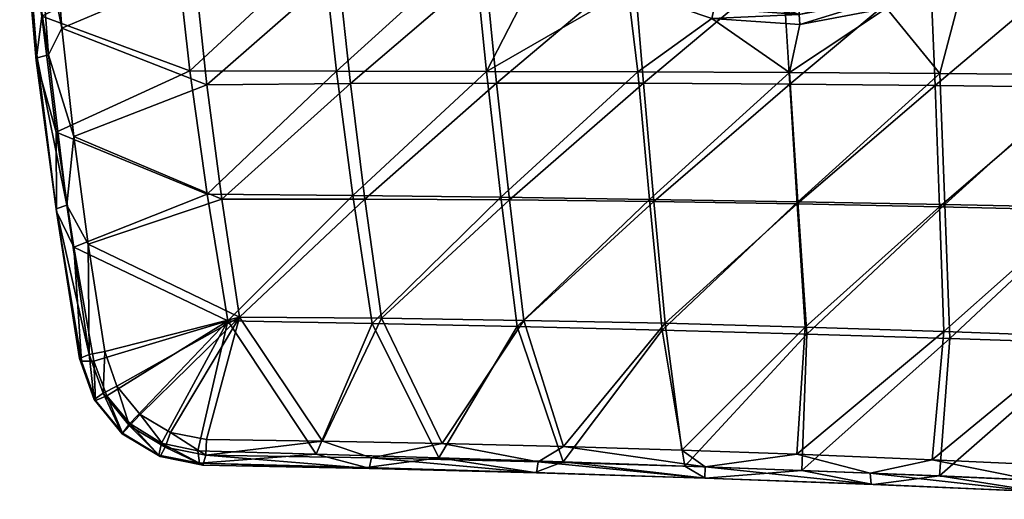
# Model space of a CAD drawing. Header units: inches. Extents: x -183 to 209, y -237 to 256.
# Tile 1 of 5: x -183 to 54, y -233 to -117. Entities that reach past the tile are written whole.
import ezdxf

# ---------------------------------------------------------------- set-up
doc = ezdxf.new("R2010")
doc.units = ezdxf.units.IN
doc.header["$MEASUREMENT"] = 0
doc.layers.add('Layer 1', color=7, linetype='Continuous')

# ---------------------------------------------------------------- blocks, each defined once
blk = doc.blocks.new('Kong 50-R')
at = {"color": 9, "true_color": 0xc0c0c0}
mesh = blk.add_polyface(dxfattribs=at)
corners = [(84.22, -56.39, 37.27), (73.93, -74.47, 37.93), (75.93, -75.78, 39.75), (86.44, -57.25, 39.1), (64.27, -85.12, 35.53), (60.52, -90.35, 38.62), (62.16, -92.1, 40.45), (72.76, -74.56, 35.08), (79.9, -62.99, 34.63), (55.96, -65.32, 1.46), (58.87, -67.33), (65.17, -49.7, 1.46), (83.37, -52.48, 1.46), (73.81, -70.4, 1.46), (78.66, -65.2, 5), (71.17, -76.75, 5), (61.18, -86.32, 1.46), (62.29, -87.24, 5), (70.79, -68.55), (58.61, -83.9), (108.98, -98.81, 56.93), (73.75, -98.88, 45.27), (74.52, -130.35, 55.77), (45.34, -105.29, 40.99), (108.09, -67.41, 48.9), (142.01, -67.12, 65), (109.35, -130.65, 67.17), (71.51, -104.35, 57.11), (72.21, -133.35, 67.21), (37.7, -132.91, 59.87), (70.52, -75.82, 48.92), (105.61, -104.54, 68.42), (106, -133.92, 78.31), (110.35, -60.92, 59.6), (100.82, -44.34, 52.98), (133.12, -92.9, 77.53), (68.44, -51.07), (54.48, -94.54, 35.95), (84.74, -52.98, 5), (135.18, -90.38, 79.22), (112.54, -58.52, 61.35), (113.01, -56.65, 64.5), (135.47, -88.29, 82.22)]
mesh.append_faces([[corners[k] for k in face] for face in [(0, 1, 2), (2, 3, 0), (1, 4, 5), (1, 6, 2), (1, 5, 6), (7, 1, 8), (1, 0, 8), (7, 4, 1), (9, 10, 11), (12, 13, 14), (15, 14, 13), (16, 15, 13), (15, 16, 17), (13, 18, 19), (16, 13, 19), (13, 12, 18), (20, 21, 22), (21, 23, 22), (24, 21, 20), (24, 20, 25), (21, 24, 2), (22, 26, 20), (6, 21, 2), (21, 6, 23), (3, 2, 24), (27, 28, 29), (27, 30, 31), (31, 32, 28), (33, 30, 34), (27, 31, 28), (33, 35, 31), (33, 31, 30), (32, 31, 35), (10, 18, 36), (10, 19, 18), (15, 7, 14), (37, 4, 17), (15, 17, 4), (8, 14, 7), (15, 4, 7), (14, 8, 38), (39, 33, 40), (40, 41, 42)]], dxfattribs={"color": 9})
mesh = blk.add_polyface(dxfattribs=at)
corners = [(45.34, -105.29, 40.99), (62.16, -92.1, 40.45), (60.52, -90.35, 38.62), (44.13, -103.2, 39.16), (26, -114.31, 41.2), (54.48, -94.54, 35.95), (64.27, -85.12, 35.53), (43.47, -102.52, 36.27), (31.41, -108.67, 36.44), (25.27, -111.98, 39.38), (51.76, -68.42, 5), (55.96, -65.32, 1.46), (58.81, -58.45, 5), (43.87, -78.8, 1.46), (46.29, -81.38), (43.47, -77.19, 5), (58.87, -67.33), (30.86, -92.19), (33.92, -84.62, 5), (29.15, -89.1, 1.46), (61.18, -86.32, 1.46), (45.54, -99.45, 1.46), (52.05, -96.5, 5), (27.25, -108.77, 1.46), (40.52, -104.26, 5), (62.29, -87.24, 5), (43.55, -96.53), (26.01, -105.46), (58.61, -83.9), (38.85, -130.07, 48.26), (74.52, -130.35, 55.77), (71.51, -104.35, 57.11), (37.7, -132.91, 59.87), (36.52, -104.27, 49.87), (70.52, -75.82, 48.92), (69.24, -47.63, 42.99), (35.21, -76.01, 41.76), (57.4, -60.66, 25), (50.44, -69.94, 25), (42.3, -78.2, 25), (33, -85.21, 25)]
mesh.append_faces([[corners[k] for k in face] for face in [(0, 1, 2), (0, 2, 3), (4, 0, 3), (5, 2, 6), (7, 3, 5), (3, 2, 5), (3, 7, 8), (8, 9, 3), (10, 11, 12), (13, 11, 10), (14, 11, 13), (13, 10, 15), (16, 11, 14), (14, 13, 17), (13, 15, 18), (19, 17, 13), (19, 13, 18), (20, 21, 22), (23, 24, 21), (22, 25, 20), (22, 21, 24), (21, 26, 27), (28, 26, 20), (21, 20, 26), (29, 30, 0), (4, 29, 0), (31, 32, 33), (34, 31, 33), (35, 34, 36), (36, 34, 33), (16, 14, 28), (26, 14, 17), (14, 26, 28), (5, 22, 7), (22, 5, 25), (24, 8, 7), (7, 22, 24), (12, 37, 10), (15, 10, 38), (37, 38, 10), (39, 18, 15), (15, 38, 39), (40, 18, 39)]], dxfattribs={"color": 9})
mesh = blk.add_polyface(dxfattribs=at)
corners = [(-145.1, -99.86, 65.78), (-147.23, -69.82, 60.91), (-179.77, -88.07, 80.82), (-177.46, -116.26, 84.4), (-173.99, -144.18, 88.73), (-141.81, -129.42, 71.92), (-137.61, -159.09, 79.07), (-169.71, -171.83, 93.6), (-109.75, -99.65, 52.36), (-112.13, -69.47, 46.28), (-106.47, -129.44, 60), (-102.5, -159.43, 68.87), (-132.64, -189.57, 87.07), (-134.06, -160.3, 89.23), (-166.24, -171.11, 103.08), (-169.7, -145.17, 98.32), (-172.57, -119.13, 93.96), (-140.54, -105.59, 76.31), (-137.67, -132.76, 82.34), (-174.52, -92.97, 90.23), (-142.52, -78.28, 71.32), (-175.26, -66.75, 87.32), (-103.1, -132.44, 70.87), (-106.03, -105.04, 63.47), (-108.26, -77.6, 57.37), (-181.99, -90.03, 84.1), (-178.77, -126.87, 88.87), (-178.58, -126.23, 92.66), (-182.75, -52.79, 80.91), (-181.51, -89.52, 87.89), (-173.99, -162.59, 98.49), (-180.65, -59.63, 78.16), (-173.85, -163.27, 94.72), (-175.78, -125.53, 95.14), (-171.41, -161.71, 101.17), (-182.01, -52.56, 84.7), (-178.51, -89.08, 90.18)]
mesh.append_faces([[corners[k] for k in face] for face in [(0, 1, 2), (3, 4, 5), (3, 0, 2), (3, 5, 0), (6, 5, 4), (6, 4, 7), (5, 8, 0), (0, 9, 1), (8, 9, 0), (10, 5, 6), (11, 6, 12), (13, 14, 15), (16, 17, 18), (13, 15, 18), (17, 19, 20), (19, 17, 16), (19, 21, 20), (16, 18, 15), (18, 22, 13), (18, 17, 23), (20, 24, 17), (25, 26, 3), (25, 27, 26), (25, 28, 29), (26, 27, 30), (25, 2, 31), (2, 25, 3), (25, 29, 27), (26, 4, 3), (4, 32, 7), (26, 32, 4), (32, 26, 30), (16, 15, 33), (33, 27, 29), (33, 15, 34), (29, 35, 36), (33, 36, 16), (29, 36, 33), (27, 34, 30), (34, 15, 14), (36, 19, 16), (33, 34, 27), (36, 21, 19)]], dxfattribs={"color": 9})
mesh = blk.add_polyface(dxfattribs=at)
corners = [(-70.05, -77.16, 5), (-68.77, -78.82, 32.44), (-61.13, -87.63, 5), (-59.77, -88.98, 33.23), (-50.88, -96.86, 5), (-49.47, -97.88, 34.02), (-102.5, -159.43, 68.87), (-70.37, -129.52, 51.18), (-106.47, -129.44, 60), (-66.89, -159.85, 61.35), (-33.9, -129.65, 45.99), (-137.61, -159.09, 79.07), (-109.75, -99.65, 52.36), (-141.81, -129.42, 71.92), (-69.46, -83.49, 37.39), (-73.37, -99.45, 42.44), (-81.45, -65.87, 36.26), (-112.13, -69.47, 46.28), (-54.33, -98.48, 38.59), (-36.3, -109.91, 39.68), (-97.89, -190.22, 78.75), (-106.03, -105.04, 63.47), (-103.1, -132.44, 70.87), (-137.67, -132.76, 82.34), (-129.81, -188.72, 96.87), (-134.06, -160.3, 89.23), (-99.61, -160.26, 79.32), (-72.86, -77.06, 47.1), (-70.64, -104.67, 54.01), (-32.55, -132.39, 57.48), (-64.83, -160.47, 72.04), (-67.93, -132.34, 62.41), (-140.54, -105.59, 76.31), (-108.26, -77.6, 57.37), (-36.86, -76.63, 40.89), (-34.84, -104.43, 48.35), (-54.25, -73.2), (-62.29, -78.85), (-48.19, -92.54), (-64.99, -81.13, 1.46), (-50.37, -95.32, 1.46), (-67.46, -81.96, 35.58), (-52.68, -96.58, 36.78)]
mesh.append_faces([[corners[k] for k in face] for face in [(0, 1, 2), (3, 4, 2), (2, 1, 3), (3, 5, 4), (6, 7, 8), (7, 9, 10), (6, 8, 11), (8, 12, 13), (9, 7, 6), (14, 12, 15), (7, 15, 8), (12, 14, 16), (16, 17, 12), (18, 7, 19), (9, 6, 20), (15, 12, 8), (18, 15, 7), (15, 18, 14), (21, 22, 23), (24, 25, 26), (21, 27, 28), (29, 30, 31), (25, 22, 26), (32, 33, 21), (22, 31, 26), (22, 28, 31), (26, 31, 30), (34, 28, 27), (33, 27, 21), (21, 28, 22), (28, 35, 31), (36, 37, 38), (39, 2, 40), (4, 40, 2), (39, 0, 2), (38, 37, 40), (39, 40, 37), (41, 16, 14), (18, 42, 14), (41, 14, 42), (3, 42, 5), (1, 41, 3), (41, 42, 3)]], dxfattribs={"color": 9})
mesh = blk.add_polyface(dxfattribs=at)
corners = [(4.99, -115.81, 39.21), (5.1, -118.27, 41.03), (25.27, -111.98, 39.38), (18.47, -112.89, 36.46), (26, -114.31, 41.2), (4.99, -114.87, 36.3), (0.43, -115, 5), (7.15, -113.24, 1.46), (-13.34, -112.3, 1.46), (14.45, -113.72, 5), (-6.36, -114.71, 5), (-13.61, -113.74, 5), (-25.79, -110.54, 35.35), (-12.94, -113.84, 35.84), (0.43, -115, 36.2), (2.62, -129.83, 44.94), (-16.09, -116.76, 40.51), (-33.9, -129.65, 45.99), (4.63, -160.93, 56.72), (38.85, -130.07, 48.26), (-66.89, -159.85, 61.35), (-31.1, -160.35, 57.1), (-36.3, -109.91, 39.68), (-70.37, -129.52, 51.18), (40.06, -161.59, 60.47), (2.72, -132.59, 56.56), (36.52, -104.27, 49.87), (37.7, -132.91, 59.87), (-32.55, -132.39, 57.48), (-30.04, -160.86, 67.97), (0.97, -104.3, 46.91), (-34.84, -104.43, 48.35), (-67.93, -132.34, 62.41), (-64.83, -160.47, 72.04), (4.51, -161.42, 67.67), (2.71, -114.97, 36.25), (-15.54, -114.33, 38.69)]
mesh.append_faces([[corners[k] for k in face] for face in [(0, 1, 2), (3, 0, 2), (4, 2, 1), (5, 0, 3), (6, 7, 8), (7, 6, 9), (6, 8, 10), (8, 11, 10), (12, 13, 11), (10, 13, 14), (13, 10, 11), (6, 10, 14), (1, 15, 4), (15, 16, 17), (18, 19, 15), (17, 20, 21), (22, 23, 17), (21, 15, 17), (22, 17, 16), (21, 18, 15), (24, 19, 18), (1, 16, 15), (19, 4, 15), (25, 26, 27), (28, 25, 29), (25, 28, 30), (31, 28, 32), (33, 28, 29), (34, 25, 27), (31, 30, 28), (30, 26, 25), (3, 9, 5), (5, 9, 6), (6, 14, 35), (5, 6, 35), (36, 22, 16), (36, 14, 13), (14, 36, 0), (35, 14, 0), (35, 0, 5), (0, 16, 1), (36, 16, 0), (12, 36, 13)]], dxfattribs={"color": 9})
mesh = blk.add_polyface(dxfattribs=at)
corners = [(96.42, -229.52, 102.49), (108.9, -196.18, 92.46), (75.3, -194.98, 81.74), (74.52, -130.35, 55.77), (74.99, -162.31, 68.08), (109.35, -130.65, 67.17), (40.06, -161.59, 60.47), (41.23, -193.84, 74.03), (38.74, -226.93, 87.83), (69.24, -228.26, 94.46), (38.85, -130.07, 48.26), (109.27, -163.07, 79.16), (105.83, -194.74, 102.18), (72.99, -193.37, 91.63), (106.04, -163.95, 89.68), (39.82, -192.15, 84.07), (37.02, -223.03, 96.88), (38.78, -162.12, 71.38), (37.7, -132.91, 59.87), (72.21, -133.35, 67.21), (67.1, -224.39, 103.42), (93.95, -225.73, 111.41), (72.68, -162.97, 78.84), (119.38, -227.12, 120.44), (106, -133.92, 78.31), (22.77, -228.98, 88.02), (62.59, -230.69, 95.69), (101.81, -232.54, 107.2), (100.73, -232.57, 110.87), (61.81, -230.67, 99.44), (122.19, -230.75, 111.56), (22.28, -228.96, 91.81), (61.28, -227.95, 102.08), (99.98, -229.88, 113.49), (22.03, -226.24, 94.49)]
mesh.append_faces([[corners[k] for k in face] for face in [(0, 1, 2), (3, 4, 5), (3, 6, 4), (7, 8, 2), (2, 8, 9), (9, 0, 2), (4, 6, 7), (4, 7, 2), (10, 6, 3), (2, 11, 4), (11, 2, 1), (5, 4, 11), (12, 13, 14), (15, 13, 16), (17, 18, 19), (13, 20, 16), (21, 20, 13), (19, 22, 17), (15, 22, 13), (21, 12, 23), (22, 19, 24), (17, 22, 15), (24, 14, 22), (13, 12, 21), (22, 14, 13), (8, 25, 26), (27, 0, 26), (9, 26, 0), (27, 26, 28), (26, 29, 28), (0, 27, 30), (31, 29, 25), (26, 9, 8), (26, 25, 29), (32, 33, 28), (16, 20, 32), (16, 32, 34), (21, 33, 32), (20, 21, 32), (31, 34, 29), (32, 29, 34), (28, 29, 32), (33, 21, 23)]], dxfattribs={"color": 9})
mesh = blk.add_polyface(dxfattribs=at)
corners = [(38.74, -226.93, 87.83), (41.23, -193.84, 74.03), (5.62, -225.6, 83.5), (-62.95, -190.97, 72.64), (-28, -191.82, 69.43), (-31.1, -160.35, 57.1), (6.77, -192.78, 69.79), (4.63, -160.93, 56.72), (-51.84, -223.57, 84.15), (-22.59, -224.56, 82.6), (40.06, -161.59, 60.47), (-61.35, -189.48, 82.66), (-27.29, -190.19, 79.54), (-51.82, -219.89, 93.49), (-23.32, -220.75, 91.87), (6.4, -191.09, 79.92), (4.43, -221.72, 92.66), (39.82, -192.15, 84.07), (-64.83, -160.47, 72.04), (-30.04, -160.86, 67.97), (37.02, -223.03, 96.88), (4.51, -161.42, 67.67), (2.72, -132.59, 56.56), (38.78, -162.12, 71.38), (37.7, -132.91, 59.87), (-17.71, -227.45, 85.25), (-58.66, -226.1, 87.4), (-17.75, -227.46, 89.07), (22.77, -228.98, 88.02), (22.28, -228.96, 91.81), (-58.27, -226.2, 91.2), (22.03, -226.24, 94.49), (-57.91, -223.56, 93.95), (-17.66, -224.77, 91.79)]
mesh.append_faces([[corners[k] for k in face] for face in [(0, 1, 2), (3, 4, 5), (4, 6, 7), (6, 2, 1), (8, 9, 4), (4, 3, 8), (9, 2, 6), (4, 9, 6), (7, 5, 4), (10, 6, 1), (10, 7, 6), (11, 12, 13), (14, 12, 15), (16, 15, 17), (15, 16, 14), (13, 12, 14), (11, 18, 19), (11, 19, 12), (17, 20, 16), (12, 19, 21), (12, 21, 15), (19, 22, 21), (21, 23, 15), (15, 23, 17), (21, 24, 23), (9, 8, 25), (26, 27, 25), (8, 26, 25), (25, 2, 9), (28, 2, 25), (28, 0, 2), (27, 29, 25), (28, 25, 29), (26, 30, 27), (20, 31, 16), (32, 13, 33), (13, 14, 33), (32, 33, 27), (31, 33, 16), (30, 32, 27), (27, 33, 29), (33, 14, 16), (31, 29, 33)]], dxfattribs={"color": 9})
mesh = blk.add_polyface(dxfattribs=at)
corners = [(-148.59, -219.05, 99.84), (-132.64, -189.57, 87.07), (-156.25, -214.33, 100.4), (-161.79, -207.65, 100.06), (-164.89, -199.28, 98.83), (-169.71, -171.83, 93.6), (-137.61, -159.09, 79.07), (-166.24, -171.11, 103.08), (-129.81, -188.72, 96.87), (-162.26, -196.97, 108.2), (-153.73, -212.11, 109.82), (-159.35, -205.3, 109.47), (-167.87, -199.31, 101.24), (-168.33, -198.64, 104.98), (-164.79, -208.53, 106.54), (-158.04, -216.77, 106.97), (-158.02, -216.67, 103.05), (-164.49, -208.76, 102.66), (-148.92, -222.27, 106.25), (-149.26, -221.93, 102.39), (-138.63, -224.33, 104.44), (-139.42, -223.88, 100.72), (-173.85, -163.27, 94.72), (-173.99, -162.59, 98.49), (-162.68, -207.05, 109.28), (-166.01, -197.68, 107.86), (-147.72, -220.02, 109.02), (-156.32, -214.84, 109.66), (-146.44, -216.48, 109.26), (-171.41, -161.71, 101.17)]
mesh.append_faces([[corners[k] for k in face] for face in [(0, 1, 2), (3, 2, 1), (3, 1, 4), (1, 5, 4), (1, 6, 5), (7, 8, 9), (8, 10, 11), (11, 9, 8), (12, 13, 14), (15, 16, 17), (18, 16, 15), (19, 18, 20), (4, 17, 3), (14, 17, 12), (17, 14, 15), (0, 19, 21), (2, 3, 16), (12, 17, 4), (0, 2, 19), (17, 16, 3), (16, 19, 2), (19, 16, 18), (22, 23, 13), (22, 13, 12), (5, 12, 4), (12, 5, 22), (24, 25, 9), (18, 26, 20), (15, 14, 24), (26, 27, 10), (13, 25, 14), (27, 24, 11), (11, 10, 27), (11, 24, 9), (24, 14, 25), (27, 18, 15), (27, 15, 24), (26, 18, 27), (28, 26, 10), (25, 7, 9), (25, 29, 7), (23, 25, 13), (23, 29, 25)]], dxfattribs={"color": 9})
mesh = blk.add_polyface(dxfattribs=at)
corners = [(-97.89, -190.22, 78.75), (-62.95, -190.97, 72.64), (-66.89, -159.85, 61.35), (-139.86, -220.88, 98.4), (-132.64, -189.57, 87.07), (-148.59, -219.05, 99.84), (-111.36, -221.72, 92.62), (-81.81, -222.62, 87.73), (-102.5, -159.43, 68.87), (-51.84, -223.57, 84.15), (-31.1, -160.35, 57.1), (-109.86, -218.57, 102), (-137.78, -218.15, 107.79), (-129.81, -188.72, 96.87), (-146.44, -216.48, 109.26), (-153.73, -212.11, 109.82), (-95.59, -188.98, 88.65), (-81, -219.15, 97.1), (-61.35, -189.48, 82.66), (-134.06, -160.3, 89.23), (-166.24, -171.11, 103.08), (-99.61, -160.26, 79.32), (-51.82, -219.89, 93.49), (-64.83, -160.47, 72.04), (-98.56, -225.16, 96.79), (-99.22, -224.93, 93.03), (-139.42, -223.88, 100.72), (-138.63, -224.33, 104.44), (-58.66, -226.1, 87.4), (-58.27, -226.2, 91.2), (-149.26, -221.93, 102.39), (-98, -222.62, 99.6), (-57.91, -223.56, 93.95), (-137.95, -221.96, 107.37), (-147.72, -220.02, 109.02)]
mesh.append_faces([[corners[k] for k in face] for face in [(0, 1, 2), (3, 4, 5), (3, 6, 4), (7, 0, 6), (0, 8, 4), (0, 4, 6), (7, 9, 1), (1, 0, 7), (10, 2, 1), (11, 12, 13), (13, 14, 15), (12, 14, 13), (11, 16, 17), (18, 17, 16), (19, 13, 20), (11, 13, 16), (13, 21, 16), (17, 18, 22), (16, 21, 23), (16, 23, 18), (24, 25, 26), (6, 3, 26), (25, 6, 26), (24, 26, 27), (28, 7, 25), (24, 29, 25), (28, 9, 7), (28, 25, 29), (6, 25, 7), (30, 27, 26), (5, 26, 3), (31, 29, 24), (29, 31, 32), (33, 31, 24), (27, 33, 24), (17, 32, 31), (12, 11, 33), (31, 11, 17), (11, 31, 33), (22, 32, 17), (14, 12, 33), (33, 27, 34), (14, 33, 34)]], dxfattribs={"color": 9})

msp = doc.modelspace()

# ---------------------------------------------------------------- block references
at = {"layer": 'Layer 1'}
msp.add_blockref('Kong 50-R', (0, 0), dxfattribs=at)

doc.saveas('drawing.dxf')
